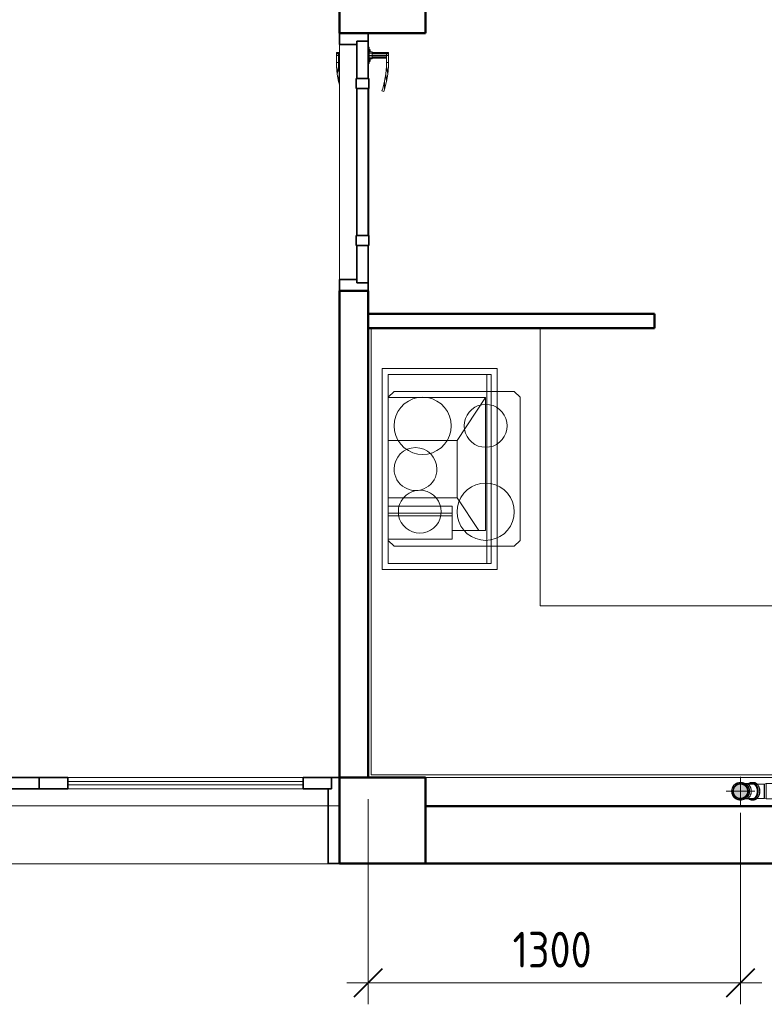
# Model space of a CAD drawing. Header units: millimetres. Extents: x -121 to 17420, y 1231 to 43130.
# Tile 30 of 57: x 11346 to 13947, y 34984 to 38423. Entities that reach past the tile are written whole.
import ezdxf

# ---------------------------------------------------------------- set-up
doc = ezdxf.new("R2010")
doc.units = ezdxf.units.MM
for name, pattern in [('ADSK_Осевая', [700, 500, -100, 0, -100]), ('ADSK_Скрыто', [300, 150, -150]), ('ADSK_Штриховая_ш3 п1_5', [225, 150, -75])]:
    doc.linetypes.add(name, pattern=pattern)
for name, color, linetype, lineweight in [('A-____-____-DIMS', 211, 'Continuous', 9), ('A-____-____-DIMS-50', 211, 'Continuous', 9), ('A-COLS-____-MCUT', 52, 'Continuous', 50), ('A-COLS-____-OTLN', 52, 'Continuous', 20), ('A-DETL-____-HDLN', 90, 'ADSK_Скрыто', 9), ('A-DETL-____-MBND', 5, 'ADSK_Штриховая_ш3 п1_5', 20), ('A-DOOR-____-MCUT', 31, 'Continuous', 35), ('A-DOOR-____-OTLN', 31, 'Continuous', 20), ('A-GENM-____-MCUT', 13, 'Continuous', 50), ('A-GENM-____-OTLN', 13, 'Continuous', 20), ('A-WALL-____-MCUT', 113, 'Continuous', 50), ('A-WALL-____-OTLN', 113, 'Continuous', 20), ('I-FURN-____-MCUT', 30, 'Continuous', 9), ('I-FURN-____-OTLN', 30, 'Continuous', 20), ('M-EQPM-____-OTLN', 50, 'Continuous', 20), ('P-PIPE-____-CNTR', 3, 'ADSK_Осевая', 20), ('P-PIPE-____-OTLN', 3, 'Continuous', 20)]:
    doc.layers.add(name, color=color, linetype=linetype, lineweight=lineweight)
doc.styles.add('GOST Common_1', font='GOST_Common.ttf', dxfattribs={"width": 0.9, "height": 125})
doc.dimstyles.new('ADSK_Основной_2_5_мм', dxfattribs={"dimscale": 304.8, "dimtxt": 0.412449, "dimasz": 0.328084, "dimexe": 0.246063, "dimexo": 0.000807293, "dimgap": 0.049213, "dimtad": 1, "dimdec": 0, "dimlfac": 304.8, "dimdsep": 46, "dimtxsty": 'GOST Common_1', "dimblk1": 'OBLIQUE', "dimblk2": 'OBLIQUE', "dimsah": 1, "dimcen": 0.09, "dimdle": 0.246063, "dimazin": 2, "dimtfac": 1, "dimtdec": 4, "dimtix": 1, "dimtmove": 0, "dimatfit": 3, "dimfxl": 1, "dimtvp": 1, "dimtolj": 1, "dimtzin": 0, "dimlwd": 20, "dimlwe": 20, "dimarcsym": 2})

# ---------------------------------------------------------------- blocks, each defined once
blk = doc.blocks.new('Прямая форма - 83 new-608765-В_Этаж 01_Канализация')
at = {"layer": 'A-DOOR-____-MCUT', "color": 53}
for p, q in [((-422, 0), (-450, 0)), ((-450, 0), (-450, -100)), ((-292, 0), (-422, 0)), ((-422, 0), (-422, -40)), ((-422, -40), (-422, 0)), ((-257, 2.5), (-292, 2.5)), ((-292, 2.5), (-292, -42.5)), ((-292, -40), (-292, 0)), ((-257, -42.5), (-257, 2.5)), ((257, 0), (-257, 0)), ((-257, 0), (-257, -40)), ((292, 2.5), (257, 2.5)), ((257, 2.5), (257, -42.5)), ((257, -40), (257, 0)), ((292, -42.5), (292, 2.5)), ((422, 0), (292, 0)), ((292, 0), (292, -40)), ((450, 0), (422, 0)), ((422, 0), (422, -40)), ((422, -40), (422, 0)), ((450, -100), (450, 0)), ((-422, -40), (-292, -40)), ((-410, -40), (-422, -40)), ((-410, -100), (-410, -40)), ((-292, -42.5), (-257, -42.5)), ((-257, -40), (257, -40)), ((257, -42.5), (292, -42.5)), ((292, -40), (422, -40)), ((422, -40), (410, -40)), ((410, -40), (410, -100)), ((-450, -100), (-410, -100)), ((410, -100), (450, -100))]:
    blk.add_line(p, q, dxfattribs=at)
at = {"layer": 'A-DOOR-____-OTLN', "color": 9}
for p, q in [((-382, 71), (-380.7, 71)), ((-382, 71), (-382, 64)), ((-380.7, 71), (-377, 71)), ((-380.7, 71), (-380.7, 64)), ((-377, 71), (-372, 71)), ((-377, 71), (-377, 64)), ((-372, 71), (-347, 71)), ((-372, 71), (-372, 64)), ((-347, 71), (-347, 64)), ((-333.6, 71), (-347, 71)), ((-347, 71), (-347, 64)), ((-306.9, 68.7), (-333.6, 71)), ((-380.7, 64), (-382, 64)), ((-382, 64), (-380.7, 64)), ((-382, 64), (-382, 13)), ((-377, 64), (-380.7, 64)), ((-380.7, 64), (-377, 64)), ((-380.7, 64), (-380.7, 13)), ((-372, 64), (-377, 64)), ((-377, 64), (-372, 64)), ((-377, 64), (-377, 13)), ((-347, 64), (-372, 64)), ((-372, 64), (-372, 13)), ((-367, 13), (-367, 64)), ((-363.3, 13), (-363.3, 64)), ((-362, 64), (-362, 13)), ((-347, 64), (-333.9, 64)), ((-333.9, 64), (-306.9, 68.7)), ((-307.8, 61.7), (-333.9, 64)), ((-307.8, 61.7), (-280.5, 64)), ((-282, 57.2), (-307.8, 61.7)), ((-280.5, 64), (-306.9, 68.7)), ((-256.7, 50.4), (-282, 57.2)), ((-254.6, 57.1), (-282, 57.2)), ((-280.5, 64), (-254.6, 57.1)), ((-248.8, 47.5), (-256.7, 50.4)), ((-254.6, 57.1), (-246.5, 54.1)), ((-246.5, 54.1), (-248.8, 47.5)), ((-343.5, 3), (-400.5, 3)), ((-400.5, 3), (-400.5, 1)), ((-394, 3), (-392, 7)), ((-392, 7), (-389.3, 7)), ((-391.1, 3), (-389.3, 7)), ((-389.3, 7), (-384.6, 7)), ((-385, 3), (-384, 13)), ((-384, 13), (-382.4, 13)), ((-383.3, 3), (-382.4, 13)), ((-382.4, 13), (-378, 13)), ((-378.5, 3), (-378, 13)), ((-378, 13), (-372, 13)), ((-372, 13), (-366, 13)), ((-372, 3), (-372, 13)), ((-366, 13), (-361.6, 13)), ((-365.5, 3), (-366, 13)), ((-361.6, 13), (-360, 13)), ((-361.6, 13), (-360.7, 3)), ((-360, 13), (-359, 3)), ((-359.4, 7), (-354.7, 7)), ((-354.7, 7), (-352, 7)), ((-354.7, 7), (-352.9, 3)), ((-352, 7), (-350, 3)), ((-343.5, 1), (-343.5, 3)), ((-257, 2.5), (-253.6, 2.5)), ((-253.6, 2.5), (-250.3, 2.5)), ((-253.6, 2.5), (-253.6, 1)), ((-250.3, 2.5), (-247, 2.5)), ((-250.3, 2.5), (-250.3, 1)), ((-247, 2.5), (-243.9, 2.5)), ((-247, 2.5), (-247, 1)), ((-243.9, 2.5), (-240.9, 2.5)), ((-243.9, 2.5), (-243.9, 1)), ((-240.9, 2.5), (-238, 2.5)), ((-240.9, 2.5), (-240.9, 1)), ((-238, 2.5), (-235.3, 2.5)), ((-238, 2.5), (-238, 1)), ((-235.3, 2.5), (-232.7, 2.5)), ((-235.3, 2.5), (-235.3, 1)), ((-232.7, 2.5), (-230.3, 2.5)), ((-232.7, 2.5), (-232.7, 1)), ((-230.3, 2.5), (-227.9, 2.5)), ((-230.3, 2.5), (-230.3, 1)), ((-227.9, 2.5), (-225.8, 2.5)), ((-227.9, 2.5), (-227.9, 1)), ((-225.8, 2.5), (-223.8, 2.5)), ((-225.8, 2.5), (-225.8, 1)), ((-223.8, 2.5), (-222, 2.5)), ((-223.8, 2.5), (-223.8, 1)), ((-222, 2.5), (0, 2.5)), ((-222, 2.5), (-222, 1)), ((0, 2.5), (222, 2.5)), ((222, 2.5), (223.8, 2.5)), ((222, 2.5), (222, 1)), ((223.8, 2.5), (225.8, 2.5)), ((223.8, 2.5), (223.8, 1)), ((225.8, 2.5), (227.9, 2.5)), ((225.8, 2.5), (225.8, 1)), ((227.9, 2.5), (230.3, 2.5)), ((227.9, 2.5), (227.9, 1)), ((230.3, 2.5), (232.7, 2.5)), ((230.3, 2.5), (230.3, 1)), ((232.7, 2.5), (235.3, 2.5)), ((232.7, 2.5), (232.7, 1)), ((235.3, 2.5), (238, 2.5)), ((235.3, 2.5), (235.3, 1)), ((238, 2.5), (240.9, 2.5)), ((238, 2.5), (238, 1)), ((240.9, 2.5), (243.9, 2.5)), ((240.9, 2.5), (240.9, 1)), ((243.9, 2.5), (247, 2.5)), ((243.9, 2.5), (243.9, 1)), ((247, 2.5), (250.3, 2.5)), ((247, 2.5), (247, 1)), ((250.3, 2.5), (253.6, 2.5)), ((250.3, 2.5), (250.3, 1)), ((253.6, 2.5), (257, 2.5)), ((253.6, 2.5), (253.6, 1)), ((-382, -101), (-382, -104)), ((-380.7, -101), (-380.7, -104)), ((-377, -101), (-377, -104)), ((-372, -101), (-372, -104)), ((-367, -104), (-367, -101)), ((-363.3, -104), (-363.3, -101)), ((-362, -101), (-362, -104)), ((-307.8, -101.7), (-333.9, -104)), ((-307.8, -101.7), (-303.7, -101)), ((-280.5, -104), (-307.8, -101.7)), ((-269.3, -101), (-280.5, -104)), ((-382, -104), (-380.7, -104)), ((-382, -104), (-382, -111)), ((-380.7, -104), (-382, -104)), ((-380.7, -111), (-382, -111)), ((-380.7, -104), (-377, -104)), ((-380.7, -104), (-380.7, -111)), ((-377, -104), (-380.7, -104)), ((-377, -111), (-380.7, -111)), ((-377, -104), (-372, -104)), ((-377, -104), (-377, -111)), ((-377, -104), (-372, -104)), ((-372, -111), (-377, -111)), ((-372, -104), (-347, -104)), ((-372, -104), (-372, -111)), ((-347, -111), (-372, -111)), ((-347, -104), (-347, -111)), ((-333.9, -104), (-347, -104)), ((-347, -104), (-347, -111)), ((-347, -111), (-333.6, -111)), ((-306.9, -108.7), (-333.9, -104)), ((-333.6, -111), (-306.9, -108.7)), ((-280.5, -104), (-306.9, -108.7))]:
    blk.add_line(p, q, dxfattribs=at)
blk = doc.blocks.new('Прямая форма - DOO - 010-608766-В_Этаж 01_Канализация')
blk.add_blockref('Прямая форма - 83 new-608765-В_Этаж 01_Канализация', (450, 100))
blk = doc.blocks.new('Прямая форма - 83 new-608784-В_Этаж 01_Канализация')
at = {"layer": 'A-WALL-____-MCUT', "color": 253}
for p, q in [((3000, 0), (1720, 0)), ((3000, -200), (3000, 0)), ((1720, -200), (3000, -200))]:
    blk.add_line(p, q, dxfattribs=at)
blk = doc.blocks.new('Прямая форма - SW - 007-608785-В_Этаж 01_Канализация')
blk.add_blockref('Прямая форма - 83 new-608784-В_Этаж 01_Канализация', (0, 0))
blk = doc.blocks.new('Family - DOO - 012-608791-В_Этаж 01_Канализация')
at = {"layer": 'A-GENM-____-MCUT', "lineweight": 9}
for p, q in [((1050, 1), (-1050, 1)), ((-1050, 1), (-1050, -201)), ((1050, -201), (1050, 1)), ((-1050, -201), (1050, -201))]:
    blk.add_line(p, q, dxfattribs=at)
blk = doc.blocks.new('Прямая форма - 83 new-608839-В_Этаж 01_Канализация')
at = {"layer": 'A-COLS-____-MCUT', "color": 253}
for p, q in [((150, 150), (-150, 150)), ((-150, 150), (-150, -150)), ((150, -150), (150, 150)), ((-150, -150), (150, -150))]:
    blk.add_line(p, q, dxfattribs=at)
blk = doc.blocks.new('Прямая форма - CRE - 002-608840-В_Этаж 01_Канализация')
blk.add_blockref('Прямая форма - 83 new-608839-В_Этаж 01_Канализация', (0, 0))
blk = doc.blocks.new('Прямая форма - 83 new-608913-В_Этаж 01_Канализация')
at = {"layer": 'A-COLS-____-MCUT', "color": 253}
for p, q in [((150, 150), (-150, 150)), ((-150, 150), (-150, -150)), ((150, -150), (150, 150)), ((-150, -150), (150, -150))]:
    blk.add_line(p, q, dxfattribs=at)
blk = doc.blocks.new('Прямая форма - CRE - 002-608914-В_Этаж 01_Канализация')
blk.add_blockref('Прямая форма - 83 new-608913-В_Этаж 01_Канализация', (0, 0))
blk = doc.blocks.new('Прямая форма - 83 new-608919-В_Этаж 01_Канализация')
at = {"layer": 'A-WALL-____-MCUT', "color": 253}
for p, q in [((1700, 0), (0, 0)), ((0, 0), (0, -100)), ((1700, -100), (1700, 0)), ((0, -100), (1700, -100))]:
    blk.add_line(p, q, dxfattribs=at)
blk = doc.blocks.new('Прямая форма - SW - 005-608920-В_Этаж 01_Канализация')
blk.add_blockref('Прямая форма - 83 new-608919-В_Этаж 01_Канализация', (0, 0))
blk = doc.blocks.new('Family - DOO - 010-608922-В_Этаж 01_Канализация')
at = {"layer": 'A-GENM-____-MCUT', "lineweight": 9}
for p, q in [((450, 1), (-450, 1)), ((-450, 1), (-450, -101)), ((450, -101), (450, 1)), ((-450, -101), (450, -101))]:
    blk.add_line(p, q, dxfattribs=at)
blk = doc.blocks.new('Прямая форма - 83 new-608937-В_Этаж 01_Канализация')
at = {"layer": 'I-FURN-____-MCUT', "color": 133}
for p, q in [((0, 0), (-3200, 0)), ((-3200, 0), (-3200, -10)), ((0, -1570), (0, 0)), ((-3200, -10), (-10, -10)), ((-10, -10), (-10, -1570)), ((-10, -1570), (0, -1570))]:
    blk.add_line(p, q, dxfattribs=at)
at = {"layer": 'I-FURN-____-OTLN', "color": 9}
for p, q in [((-3200, -10), (-3200, -600)), ((-2581.1, -600), (-2581.1, -10)), ((-2581.1, -600), (-2581.1, -10)), ((-2558.8, -48), (-2533.1, -22.4)), ((-2527.1, -32.8), (-2548.4, -54)), ((-2533.1, -22.4), (-2498.1, -13)), ((-2533.1, -22.4), (-2527.1, -32.8)), ((-2498.1, -25), (-2527.1, -32.8)), ((-2498.1, -13), (-1664.1, -13)), ((-2498.1, -25), (-2498.1, -13)), ((-1664.1, -25), (-2498.1, -25)), ((-1664.1, -13), (-1629.1, -22.4)), ((-1664.1, -25), (-1664.1, -13)), ((-1635.1, -32.8), (-1664.1, -25)), ((-1635.1, -32.8), (-1629.1, -22.4)), ((-1613.9, -54), (-1635.1, -32.8)), ((-1629.1, -22.4), (-1603.5, -48)), ((-1581.1, -10), (-1581.1, -600)), ((-1581.1, -600), (-1581.1, -10)), ((-2568.1, -83), (-2558.8, -48)), ((-2548.4, -54), (-2558.8, -48)), ((-2548.4, -54), (-2556.1, -83)), ((-1613.9, -54), (-1603.5, -48)), ((-1606.1, -83), (-1613.9, -54)), ((-1603.5, -48), (-1594.1, -83)), ((-2568.1, -517), (-2568.1, -83)), ((-2556.1, -83), (-2568.1, -83)), ((-2556.1, -83), (-2556.1, -517)), ((-1931.6, -91.4), (-1957.3, -117)), ((-1896.6, -82), (-1931.6, -91.4)), ((-1697.6, -82), (-1896.6, -82)), ((-1662.6, -91.4), (-1697.6, -82)), ((-1637, -117), (-1662.6, -91.4)), ((-1606.1, -517), (-1606.1, -83)), ((-1606.1, -83), (-1594.1, -83)), ((-1594.1, -83), (-1594.1, -517)), ((-1957.3, -117), (-1966.6, -152)), ((-1627.6, -152), (-1637, -117)), ((-1966.6, -152), (-1966.6, -448)), ((-1627.6, -448), (-1627.6, -152)), ((-1892.6, -285), (-1881.6, -274)), ((-1881.6, -274), (-1866.6, -270)), ((-1866.6, -270), (-1851.6, -274)), ((-1851.6, -274), (-1840.7, -285)), ((-1896.6, -300), (-1892.6, -285)), ((-1892.6, -315), (-1896.6, -300)), ((-1886.6, -300), (-1884, -290)), ((-1884, -310), (-1886.6, -300)), ((-1884, -290), (-1876.6, -282.7)), ((-1876.6, -282.7), (-1866.6, -280)), ((-1866.6, -280), (-1856.6, -282.7)), ((-1856.6, -282.7), (-1849.3, -290)), ((-1849.3, -290), (-1846.6, -300)), ((-1846.6, -300), (-1849.3, -310)), ((-1840.7, -285), (-1836.6, -300)), ((-1836.6, -300), (-1840.7, -315)), ((-1881.6, -326), (-1892.6, -315)), ((-1876.6, -317.3), (-1884, -310)), ((-1866.6, -330), (-1881.6, -326)), ((-1866.6, -320), (-1876.6, -317.3)), ((-1856.6, -317.3), (-1866.6, -320)), ((-1851.6, -326), (-1866.6, -330)), ((-1849.3, -310), (-1856.6, -317.3)), ((-1840.7, -315), (-1851.6, -326)), ((-1966.6, -448), (-1957.3, -483)), ((-1637, -483), (-1627.6, -448)), ((-1957.3, -483), (-1931.6, -508.6)), ((-1931.6, -508.6), (-1896.6, -518)), ((-1697.6, -518), (-1662.6, -508.6)), ((-1662.6, -508.6), (-1637, -483)), ((-2558.8, -552), (-2568.1, -517)), ((-2556.1, -517), (-2568.1, -517)), ((-2548.4, -546), (-2558.8, -552)), ((-2556.1, -517), (-2548.4, -546)), ((-2548.4, -546), (-2527.1, -567.2)), ((-1896.6, -518), (-1697.6, -518)), ((-1635.1, -567.2), (-1613.9, -546)), ((-1613.9, -546), (-1606.1, -517)), ((-1613.9, -546), (-1603.5, -552)), ((-1606.1, -517), (-1594.1, -517)), ((-1594.1, -517), (-1603.5, -552)), ((-2533.1, -577.6), (-2558.8, -552)), ((-2527.1, -567.2), (-2533.1, -577.6)), ((-2498.1, -587), (-2533.1, -577.6)), ((-2527.1, -567.2), (-2498.1, -575)), ((-2498.1, -575), (-1664.1, -575)), ((-2498.1, -575), (-2498.1, -587)), ((-1664.1, -575), (-1635.1, -567.2)), ((-1664.1, -575), (-1664.1, -587)), ((-1629.1, -577.6), (-1664.1, -587)), ((-1635.1, -567.2), (-1629.1, -577.6)), ((-1603.5, -552), (-1629.1, -577.6)), ((-3200, -600), (-2581.1, -600)), ((-1581.1, -600), (-2581.1, -600)), ((-1664.1, -587), (-2498.1, -587)), ((-600, -600), (-1581.1, -600)), ((-600, -1570), (-600, -600)), ((-510, -808.3), (-530, -828.3)), ((-510, -808.3), (-530, -828.3)), ((-90, -808.3), (-510, -808.3)), ((-90, -808.3), (-510, -808.3)), ((-70, -828.3), (-90, -808.3)), ((-70, -828.3), (-90, -808.3)), ((-530, -828.3), (-530, -1328.3)), ((-530, -828.3), (-530, -1328.3)), ((-474.3, -851.7), (-486.6, -864)), ((-460, -841.7), (-474.3, -851.7)), ((-444.2, -834.4), (-460, -841.7)), ((-427.4, -829.8), (-444.2, -834.4)), ((-410, -828.3), (-427.4, -829.8)), ((-392.6, -829.8), (-410, -828.3)), ((-375.8, -834.4), (-392.6, -829.8)), ((-360, -841.7), (-375.8, -834.4)), ((-345.7, -851.7), (-360, -841.7)), ((-333.4, -864), (-345.7, -851.7)), ((-205.7, -857.9), (-217.5, -863.4)), ((-193, -854.5), (-205.7, -857.9)), ((-180, -853.3), (-193, -854.5)), ((-167, -854.5), (-180, -853.3)), ((-154.3, -857.9), (-167, -854.5)), ((-142.5, -863.4), (-154.3, -857.9)), ((-70, -1328.3), (-70, -828.3)), ((-70, -1328.3), (-70, -828.3)), ((-496.6, -878.3), (-504, -894.1)), ((-486.6, -864), (-496.6, -878.3)), ((-323.4, -878.3), (-333.4, -864)), ((-316, -894.1), (-323.4, -878.3)), ((-245, -890.8), (-250.5, -902.7)), ((-237.5, -880.1), (-245, -890.8)), ((-228.2, -870.9), (-237.5, -880.1)), ((-217.5, -863.4), (-228.2, -870.9)), ((-131.8, -870.9), (-142.5, -863.4)), ((-122.5, -880.1), (-131.8, -870.9)), ((-115, -890.8), (-122.5, -880.1)), ((-109.5, -902.7), (-115, -890.8)), ((-508.5, -911), (-510, -928.3)), ((-510, -928.3), (-508.5, -945.7)), ((-504, -894.1), (-508.5, -911)), ((-311.5, -911), (-316, -894.1)), ((-310, -928.3), (-311.5, -911)), ((-311.5, -945.7), (-310, -928.3)), ((-253.9, -915.3), (-255, -928.3)), ((-255, -928.3), (-253.9, -941.4)), ((-250.5, -902.7), (-253.9, -915.3)), ((-106.1, -915.3), (-109.5, -902.7)), ((-105, -928.3), (-106.1, -915.3)), ((-106.1, -941.4), (-105, -928.3)), ((-508.5, -945.7), (-504, -962.5)), ((-504, -962.5), (-496.6, -978.3)), ((-323.4, -978.3), (-316, -962.5)), ((-316, -962.5), (-311.5, -945.7)), ((-253.9, -941.4), (-250.5, -954)), ((-250.5, -954), (-245, -965.8)), ((-115, -965.8), (-109.5, -954)), ((-109.5, -954), (-106.1, -941.4)), ((-496.6, -978.3), (-486.6, -992.6)), ((-486.6, -992.6), (-474.3, -1004.9)), ((-345.7, -1004.9), (-333.4, -992.6)), ((-333.4, -992.6), (-323.4, -978.3)), ((-245, -965.8), (-237.5, -976.5)), ((-237.5, -976.5), (-228.2, -985.8)), ((-228.2, -985.8), (-217.5, -993.3)), ((-217.5, -993.3), (-205.7, -998.8)), ((-154.3, -998.8), (-142.5, -993.3)), ((-142.5, -993.3), (-131.8, -985.8)), ((-131.8, -985.8), (-122.5, -976.5)), ((-122.5, -976.5), (-115, -965.8)), ((-474.3, -1004.9), (-460, -1014.9)), ((-460, -1014.9), (-444.2, -1022.3)), ((-444.2, -1022.3), (-427.4, -1026.8)), ((-427.4, -1026.8), (-410, -1028.3)), ((-410, -1028.3), (-392.6, -1026.8)), ((-392.6, -1026.8), (-375.8, -1022.3)), ((-375.8, -1022.3), (-360, -1014.9)), ((-360, -1014.9), (-345.7, -1004.9)), ((-205.7, -998.8), (-193, -1002.2)), ((-193, -1002.2), (-180, -1003.3)), ((-180, -1003.3), (-167, -1002.2)), ((-167, -1002.2), (-154.3, -998.8)), ((-224.2, -1134.4), (-240, -1141.7)), ((-207.4, -1129.8), (-224.2, -1134.4)), ((-190, -1128.3), (-207.4, -1129.8)), ((-172.6, -1129.8), (-190, -1128.3)), ((-155.8, -1134.4), (-172.6, -1129.8)), ((-140, -1141.7), (-155.8, -1134.4)), ((-447.5, -1163.4), (-458.2, -1170.9)), ((-435.7, -1157.9), (-447.5, -1163.4)), ((-423, -1154.5), (-435.7, -1157.9)), ((-410, -1153.3), (-423, -1154.5)), ((-397, -1154.5), (-410, -1153.3)), ((-384.3, -1157.9), (-397, -1154.5)), ((-372.5, -1163.4), (-384.3, -1157.9)), ((-361.8, -1170.9), (-372.5, -1163.4)), ((-266.6, -1164), (-276.6, -1178.3)), ((-254.3, -1151.7), (-266.6, -1164)), ((-240, -1141.7), (-254.3, -1151.7)), ((-125.7, -1151.7), (-140, -1141.7)), ((-113.4, -1164), (-125.7, -1151.7)), ((-103.4, -1178.3), (-113.4, -1164)), ((-480.5, -1202.7), (-483.9, -1215.3)), ((-475, -1190.8), (-480.5, -1202.7)), ((-467.5, -1180.1), (-475, -1190.8)), ((-458.2, -1170.9), (-467.5, -1180.1)), ((-352.5, -1180.1), (-361.8, -1170.9)), ((-345, -1190.8), (-352.5, -1180.1)), ((-339.5, -1202.7), (-345, -1190.8)), ((-336.1, -1215.3), (-339.5, -1202.7)), ((-284, -1194.1), (-288.5, -1211)), ((-276.6, -1178.3), (-284, -1194.1)), ((-96, -1194.1), (-103.4, -1178.3)), ((-91.5, -1211), (-96, -1194.1)), ((-483.9, -1215.3), (-485, -1228.3)), ((-485, -1228.3), (-483.9, -1241.4)), ((-335, -1228.3), (-336.1, -1215.3)), ((-336.1, -1241.4), (-335, -1228.3)), ((-288.5, -1211), (-290, -1228.3)), ((-290, -1228.3), (-288.5, -1245.7)), ((-90, -1228.3), (-91.5, -1211)), ((-91.5, -1245.7), (-90, -1228.3)), ((-483.9, -1241.4), (-480.5, -1254)), ((-480.5, -1254), (-475, -1265.8)), ((-475, -1265.8), (-467.5, -1276.5)), ((-352.5, -1276.5), (-345, -1265.8)), ((-345, -1265.8), (-339.5, -1254)), ((-339.5, -1254), (-336.1, -1241.4)), ((-288.5, -1245.7), (-284, -1262.5)), ((-284, -1262.5), (-276.6, -1278.3)), ((-103.4, -1278.3), (-96, -1262.5)), ((-96, -1262.5), (-91.5, -1245.7)), ((-467.5, -1276.5), (-458.2, -1285.8)), ((-458.2, -1285.8), (-447.5, -1293.3)), ((-447.5, -1293.3), (-435.7, -1298.8)), ((-435.7, -1298.8), (-423, -1302.2)), ((-423, -1302.2), (-410, -1303.3)), ((-410, -1303.3), (-397, -1302.2)), ((-397, -1302.2), (-384.3, -1298.8)), ((-384.3, -1298.8), (-372.5, -1293.3)), ((-372.5, -1293.3), (-361.8, -1285.8)), ((-361.8, -1285.8), (-352.5, -1276.5)), ((-276.6, -1278.3), (-266.6, -1292.6)), ((-266.6, -1292.6), (-254.3, -1304.9)), ((-254.3, -1304.9), (-240, -1314.9)), ((-140, -1314.9), (-125.7, -1304.9)), ((-125.7, -1304.9), (-113.4, -1292.6)), ((-113.4, -1292.6), (-103.4, -1278.3)), ((-530, -1328.3), (-510, -1348.3)), ((-530, -1328.3), (-510, -1348.3)), ((-240, -1314.9), (-224.2, -1322.3)), ((-224.2, -1322.3), (-207.4, -1326.8)), ((-207.4, -1326.8), (-190, -1328.3)), ((-190, -1328.3), (-172.6, -1326.8)), ((-172.6, -1326.8), (-155.8, -1322.3)), ((-155.8, -1322.3), (-140, -1314.9)), ((-70, -1328.3), (-90, -1348.3)), ((-90, -1348.3), (-70, -1328.3)), ((-90, -1348.3), (-510, -1348.3)), ((-510, -1348.3), (-90, -1348.3))]:
    blk.add_line(p, q, dxfattribs=at)
blk = doc.blocks.new('Прямая форма - FU - 053-608938-В_Этаж 01_Канализация')
blk.add_blockref('Прямая форма - 83 new-608937-В_Этаж 01_Канализация', (0, 0))
blk = doc.blocks.new('Прямая форма - 83 new-608952-В_Этаж 01_Канализация')
at = {"layer": 'A-WALL-____-MCUT', "color": 253}
for p, q in [((1100, 50), (100, 50)), ((100, 50), (100, 0)), ((1100, 0), (1100, 50)), ((100, 0), (1100, 0))]:
    blk.add_line(p, q, dxfattribs=at)
blk = doc.blocks.new('Прямая форма - SW - 006-608953-В_Этаж 01_Канализация')
blk.add_blockref('Прямая форма - 83 new-608952-В_Этаж 01_Канализация', (0, 0))
blk = doc.blocks.new('Прямая форма - 83 new-608964-В_Этаж 01_Канализация')
at = {"layer": 'A-DOOR-____-MCUT', "color": 53}
for p, q in [((28, 300), (0, 300)), ((0, 300), (0, 0)), ((28, 260), (28, 300)), ((128, 300), (28, 300)), ((28, 300), (28, 260)), ((128, 260), (128, 300)), ((1050, 300), (950, 300)), ((950, 300), (950, 260)), ((1050, 260), (1050, 300)), ((1050, 300), (1050, 260)), ((1150, 300), (1050, 300)), ((1150, 260), (1150, 300)), ((2072, 300), (1972, 300)), ((1972, 300), (1972, 260)), ((2100, 300), (2072, 300)), ((2072, 300), (2072, 260)), ((2072, 260), (2072, 300)), ((2100, 0), (2100, 300)), ((40, 260), (28, 260)), ((28, 260), (128, 260)), ((40, 0), (40, 260)), ((950, 260), (1050, 260)), ((1050, 260), (1150, 260)), ((1972, 260), (2072, 260)), ((2072, 260), (2060, 260)), ((2060, 260), (2060, 0)), ((0, 0), (40, 0)), ((2060, 0), (2100, 0))]:
    blk.add_line(p, q, dxfattribs=at)
at = {"layer": 'A-DOOR-____-OTLN', "color": 9}
for p, q in [((128, 300), (950, 300)), ((950, 286), (128, 286)), ((950, 286), (128, 286)), ((1150, 300), (1972, 300)), ((1972, 286), (1150, 286)), ((1972, 286), (1150, 286)), ((128, 274), (950, 274)), ((128, 274), (950, 274)), ((950, 260), (128, 260)), ((1150, 274), (1972, 274)), ((1150, 274), (1972, 274)), ((1972, 260), (1150, 260))]:
    blk.add_line(p, q, dxfattribs=at)
blk = doc.blocks.new('Прямая форма - DOO - 012-608965-В_Этаж 01_Канализация')
blk.add_blockref('Прямая форма - 83 new-608964-В_Этаж 01_Канализация', (0, 0))
blk = doc.blocks.new('83 new_ifc_RVT-1-В_Этаж 01_Канализация')
at = {"layer": 'A-COLS-____-OTLN', "color": 9, "lineweight": 20}
for name, p in [('Прямая форма - CRE - 002-608840-В_Этаж 01_Канализация', (26760.3, 38525.8)), ('Прямая форма - CRE - 002-608914-В_Этаж 01_Канализация', (26760.3, 35625.8))]:
    blk.add_blockref(name, p, dxfattribs=at)
at = {"layer": 'A-DOOR-____-OTLN', "color": 9, "lineweight": 20, "rotation": 270}
blk.add_blockref('Прямая форма - DOO - 010-608766-В_Этаж 01_Канализация', (26610.3, 38375.8), dxfattribs=at)
at = {"layer": 'A-DOOR-____-OTLN', "color": 9, "lineweight": 20}
blk.add_blockref('Прямая форма - DOO - 012-608965-В_Этаж 01_Канализация', (24510.3, 35475.8), dxfattribs=at)
at = {"layer": 'A-GENM-____-OTLN', "color": 9, "lineweight": 20}
for name, p, rotation in [('Family - DOO - 010-608922-В_Этаж 01_Канализация', (26610.3, 37925.8), 90), ('Family - DOO - 012-608791-В_Этаж 01_Канализация', (25560.3, 35475.8), 180)]:
    blk.add_blockref(name, p, dxfattribs=dict(at, rotation=rotation))
at = {"layer": 'A-WALL-____-OTLN', "color": 9, "lineweight": 20}
for name, p, rotation in [('Прямая форма - SW - 005-608920-В_Этаж 01_Канализация', (26610.3, 35775.8), 90), ('Прямая форма - SW - 007-608785-В_Этаж 01_Канализация', (29910.3, 35475.8), 180)]:
    blk.add_blockref(name, p, dxfattribs=dict(at, rotation=rotation))
blk.add_blockref('Прямая форма - SW - 006-608953-В_Этаж 01_Канализация', (26610.3, 37345.8), dxfattribs=at)
at = {"layer": 'I-FURN-____-OTLN', "color": 9, "lineweight": 20, "rotation": 180}
blk.add_blockref('Прямая форма - FU - 053-608938-В_Этаж 01_Канализация', (26710.3, 35775.8), dxfattribs=at)
blk = doc.blocks.new('Кухня вытяжка встраиваемая - 702w x 402d x 283h-1604134-В_Этаж 01_Канализация')
at = {"layer": 'M-EQPM-____-OTLN', "color": 5}
for p, q in [((-308.5, -201), (-308.5, 201)), ((-308.5, 201), (393.5, 201)), ((-287.5, -180), (-287.5, 180)), ((-287.5, 180), (372.5, 180)), ((372.5, 180), (372.5, -180)), ((393.5, 201), (393.5, -201)), ((-287.5, 165), (372.5, 165)), ((-207.5, -180), (-207.5, 160)), ((257.5, 160), (-207.5, 160)), ((-207.5, 160), (-57.5, 61.1)), ((257.5, 160), (257.5, 43.7)), ((142.5, 61.1), (257.5, 136.9)), ((-57.5, 61.1), (-57.5, -180)), ((142.5, 61.1), (-57.5, 61.1)), ((142.5, -180), (142.5, 61.1)), ((171.8, 43.7), (171.8, -180)), ((171.8, 43.7), (287.6, 43.7)), ((197, 43.7), (197, -180)), ((205.5, 43.7), (205.5, -180)), ((287.6, 43.7), (287.6, -180)), ((393.5, -201), (-308.5, -201)), ((372.5, -180), (-287.5, -180))]:
    blk.add_line(p, q, dxfattribs=at)
for start, end in [(90, 270), (270, 90)]:
    blk.add_arc((42.5, -84), 75, start, end, dxfattribs=at)
blk = doc.blocks.new('ADSK_ППР_Отвод канализационный_Составной - Отвод раструбный-1666944-В_Этаж 01_Канализация')
at = {"layer": 'A-DETL-____-HDLN', "color": 12}
for start, end in [(145.5487, 180), (150, 180), (145.4497, 150), (142.8125, 144.9951), (37.7999, 142.2001), (135, 142.2988), (37.7012, 135), (35.0049, 37.1875), (0, 34.4513), (0, 34.5503), (180, 214.4513), (180, 210), (210, 214.5503), (215.0049, 217.1875), (217.7999, 322.2001), (217.7012, 225), (225, 322.2988), (322.8125, 324.9951), (325.5487, 0), (325.4497, 0)]:
    blk.add_arc((28010.3, 35728), 25, start, end, dxfattribs=at)
for centre, start_param, end_param in [((28093.6, 35728), 5.315696, 5.340708), ((28142.9, 35728), 5.340708, 5.411872), ((28093.6, 35728), 4.08407, 4.109082)]:
    blk.add_ellipse(centre, major_axis=(0, 25), ratio=0.01, start_param=start_param, end_param=end_param, dxfattribs=at)
at = {"layer": 'A-DETL-____-MBND', "color": 22}
for p, q in [((28066, 35753), (28025.7, 35753)), ((28050.1, 35754.8), (28028.9, 35754.8)), ((28050.1, 35754.8), (28028.9, 35754.8)), ((28055.5, 35758.8), (28050.1, 35758.8)), ((28055.5, 35758.8), (28050.1, 35758.8)), ((28059.1, 35754.8), (28055.5, 35754.8)), ((28059.1, 35754.8), (28055.5, 35754.8)), ((28093.6, 35753), (28084.4, 35753)), ((28100.1, 35754.8), (28093.6, 35753)), ((28130.1, 35754.8), (28100.1, 35754.8)), ((28137.9, 35758.8), (28130.1, 35758.8)), ((28142.9, 35754.8), (28137.9, 35754.8)), ((28025.7, 35703), (28066, 35703)), ((28028.9, 35701.3), (28050.1, 35701.3)), ((28028.9, 35701.3), (28050.1, 35701.3)), ((28050.1, 35697.2), (28055.5, 35697.2)), ((28050.1, 35697.2), (28055.5, 35697.2)), ((28055.5, 35701.3), (28059.1, 35701.3)), ((28055.5, 35701.3), (28059.1, 35701.3)), ((28084.4, 35703), (28093.6, 35703)), ((28093.6, 35703), (28100.1, 35701.3)), ((28100.1, 35701.3), (28130.1, 35701.3)), ((28130.1, 35697.2), (28137.9, 35697.2)), ((28137.9, 35701.3), (28142.9, 35701.3))]:
    blk.add_line(p, q, dxfattribs=at)
at = {"layer": 'A-DETL-____-MBND', "color": 22, "flags": 128}
for points in [[(28066, 35753), (28066.7, 35753), (28067.5, 35753), (28068.3, 35753), (28069.2, 35753), (28070, 35753), (28070.9, 35753), (28071.8, 35753), (28072.8, 35753), (28073.7, 35753), (28074.7, 35753), (28075.7, 35753), (28076.7, 35753), (28077.7, 35753), (28078.7, 35753), (28079.7, 35753), (28080.7, 35753), (28081.8, 35753), (28082.8, 35753), (28083.9, 35753), (28084.4, 35753)], [(28084.4, 35703), (28083.4, 35703), (28082.3, 35703), (28081.3, 35703), (28080.2, 35703), (28079.2, 35703), (28078.2, 35703), (28077.2, 35703), (28076.2, 35703), (28075.2, 35703), (28074.2, 35703), (28073.2, 35703), (28072.3, 35703), (28071.4, 35703), (28070.5, 35703), (28069.6, 35703), (28068.8, 35703), (28067.9, 35703), (28067.1, 35703), (28066.4, 35703), (28066, 35703)]]:
    blk.add_lwpolyline(points, dxfattribs=at)
at = {"layer": 'A-DETL-____-MBND', "color": 22}
for radius, start, end in [(30.8, 0, 180), (26.7, 0, 180), (25, 142.3157, 145.4331), (25, 34.5669, 37.6843), (30.8, 180, 0), (26.8, 180, 0), (25, 214.5669, 217.6843), (25, 322.3157, 325.4331)]:
    blk.add_arc((28010.3, 35728), radius, start, end, dxfattribs=at)
for centre, major_axis, ratio, start_param, end_param in [((28028.9, 35728), (0, 26.7), 0.710633, 4.712389, 6.520679), ((28028.9, 35728), (0, 26.7), 0.710633, 4.712389, 6.520679), ((28024.4, 35728), (0, 25), 0.710633, 5.317378, 6.179659), ((28024.4, 35728), (0, 25), 0.710633, 5.317378, 6.179659), ((28024.4, 35728), (0, 25), 0.710633, 5.315696, 5.340708), ((28024.4, 35728), (0, 25), 0.710633, 5.315696, 5.340708), ((28050.1, 35728), (0, 30.8), 0.710633, 4.712389, 6.813646), ((28050.1, 35728), (0, 30.8), 0.710633, 4.712389, 6.813646), ((28024.4, 35728), (0, 25), 0.710633, 4.712389, 5.293804), ((28024.4, 35728), (0, 25), 0.710633, 4.130974, 5.293804), ((28050.1, 35728), (0, 26.7), 0.710633, 4.712389, 6.597345), ((28050.1, 35728), (0, 26.8), 0.710633, 4.712389, 6.597345), ((28055.5, 35728), (0, 30.8), 0.710633, 4.712389, 6.597345), ((28055.5, 35728), (0, 30.8), 0.710633, 4.712389, 6.597345), ((28059.1, 35728), (0, 26.7), 0.710633, 4.712389, 5.396067), ((28059.1, 35728), (0, 26.7), 0.710633, 4.712389, 5.396067), ((28093.6, 35728), (0, 25), 0.01, 6.021386, 6.283185), ((28093.6, 35728), (0, 25), 0.01, 5.346955, 5.94631), ((28093.6, 35728), (0, 25), 0.01, 4.1074, 5.317378), ((28100.1, 35728), (0, 26.8), 0.01, 0.002679, 0.314159), ((28100.1, 35728), (0, 26.8), 0.01, 4.712389, 6.283185), ((28130.1, 35728), (0, 30.8), 0.01, 4.712389, 6.815755), ((28130.1, 35728), (0, 26.8), 0.01, 5.340708, 6.597345), ((28137.9, 35728), (0, 30.8), 0.01, 4.712389, 6.597345), ((28142.9, 35728), (0, 26.8), 0.01, 4.971319, 6.597345), ((28142.9, 35728), (0, 26.8), 0.01, 4.712389, 4.970956), ((28028.9, 35728), (0, 26.8), 0.710633, 2.904099, 4.712389), ((28028.9, 35728), (0, 26.8), 0.710633, 2.904099, 4.712389), ((28024.4, 35728), (0, 25), 0.710633, 3.245119, 4.1074), ((28024.4, 35728), (0, 25), 0.710633, 3.245119, 4.1074), ((28024.4, 35728), (0, 25), 0.710633, 4.08407, 4.109082), ((28024.4, 35728), (0, 25), 0.710633, 4.08407, 4.109082), ((28050.1, 35728), (0, 30.8), 0.710633, 2.611132, 4.712389), ((28050.1, 35728), (0, 30.8), 0.710633, 2.611132, 4.712389), ((28024.4, 35728), (0, 25), 0.710633, 4.130974, 4.712389), ((28050.1, 35728), (0, 26.8), 0.710633, 2.827433, 4.712389), ((28050.1, 35728), (0, 26.8), 0.710633, 2.827433, 4.712389), ((28055.5, 35728), (0, 30.8), 0.710633, 2.827433, 4.712389), ((28055.5, 35728), (0, 30.8), 0.710633, 2.827433, 4.712389), ((28059.1, 35728), (0, 26.8), 0.710633, 4.028711, 4.712389), ((28059.1, 35728), (0, 26.8), 0.710633, 4.028711, 4.712389), ((28093.6, 35728), (0, 25), 0.01, 3.141593, 3.403392), ((28093.6, 35728), (0, 25), 0.01, 3.478468, 4.077823), ((28100.1, 35728), (0, 26.8), 0.01, 3.141593, 4.712389), ((28100.1, 35728), (0, 26.8), 0.01, 2.827433, 3.138913), ((28130.1, 35728), (0, 30.8), 0.01, 2.609023, 4.712389), ((28130.1, 35728), (0, 26.8), 0.01, 2.827433, 4.08407), ((28137.9, 35728), (0, 30.8), 0.01, 2.827433, 4.712389), ((28142.9, 35728), (0, 26.7), 0.01, 2.827433, 4.453459), ((28142.9, 35728), (0, 26.8), 0.01, 4.453822, 4.712389)]:
    blk.add_ellipse(centre, major_axis=major_axis, ratio=ratio, start_param=start_param, end_param=end_param, dxfattribs=at)
blk = doc.blocks.new('DIMBLOCK9-В_Этаж 01_Канализация')
at = {"layer": 'A-____-____-DIMS-50', "lineweight": 20}
for p, q in [((12563.4, 35058.8), (12563.4, 35700.8)), ((13863.4, 35058.8), (13863.4, 35653)), ((12488.4, 35058.8), (13938.4, 35058.8)), ((12563.4, 35058.8), (12563.4, 34983.8)), ((13863.4, 35058.8), (13863.4, 34983.8))]:
    blk.add_line(p, q, dxfattribs=at)
at = {"layer": 'A-____-____-DIMS-50', "lineweight": 40}
for p, q in [((12563.4, 35058.8), (12613.4, 35108.8)), ((13863.4, 35058.8), (13913.4, 35108.8)), ((12563.4, 35058.8), (12513.4, 35008.8)), ((13863.4, 35058.8), (13813.4, 35008.8))]:
    blk.add_line(p, q, dxfattribs=at)
at = {"layer": 'A-____-____-DIMS-50', "color": 0, "lineweight": 20, "insert": (13067.4, 35237.1), "char_height": 125, "width": 350.296, "attachment_point": 1, "line_spacing_factor": 1.022761, "style": 'GOST Common_1'}
blk.add_mtext('1300', dxfattribs=at)
blk = doc.blocks.new('_Oblique')
at = {"color": 0, "linetype": 'ByBlock', "lineweight": -2}
blk.add_line((-0.5, -0.5), (0.5, 0.5), dxfattribs=at)

msp = doc.modelspace()

# ---------------------------------------------------------------- hatches: boundary and pattern name
at = {"layer": 'P-PIPE-____-OTLN'}
msp.add_hatch(color=256, dxfattribs=at).paths.add_polyline_path([(13863.3773, 35703.0286), (13869.8478, 35703.8805), (13875.8773, 35706.378), (13881.055, 35710.351), (13885.028, 35715.5286), (13887.5255, 35721.5582), (13888.3773, 35728.0286), (13887.5255, 35734.4991), (13885.028, 35740.5286), (13881.055, 35745.7063), (13875.8773, 35749.6793), (13869.8478, 35752.1768), (13863.3773, 35753.0286), (13856.9068, 35752.1768), (13850.8773, 35749.6793), (13845.6997, 35745.7063), (13841.7267, 35740.5286), (13839.2292, 35734.4991), (13838.4623, 35727.3831), (13839.2292, 35721.5582), (13841.7267, 35715.5286), (13845.6997, 35710.351), (13850.8773, 35706.378), (13856.9068, 35703.8805)])

# ---------------------------------------------------------------- linework, layer by layer
at = {"layer": 'A-DETL-____-MBND', "color": 22}
for p, q in [((13946.6938, 35753.0286), (13946.6938, 35728.1497)), ((13946.6938, 35728.0286), (13946.6938, 35703.0286))]:
    msp.add_line(p, q, dxfattribs=at)
at = {"layer": 'P-PIPE-____-CNTR', "color": 22}
for p, q in [((13863.3773, 35678.0286), (13863.3773, 35778.0286)), ((13813.3773, 35728.0286), (13913.3773, 35728.0286))]:
    msp.add_line(p, q, dxfattribs=at)

# ---------------------------------------------------------------- block references
at = {"lineweight": 9}
msp.add_blockref('83 new_ifc_RVT-1-В_Этаж 01_Канализация', (-14146.9061, 0), dxfattribs=at)
at = {"layer": 'A-DETL-____-HDLN', "color": 12}
msp.add_blockref('ADSK_ППР_Отвод канализационный_Составной - Отвод раструбный-1666944-В_Этаж 01_Канализация', (-14146.9061, 0), dxfattribs=at)
at = {"layer": 'M-EQPM-____-OTLN', "color": 5, "rotation": 270}
msp.add_blockref('Кухня вытяжка встраиваемая - 702w x 402d x 283h-1604134-В_Этаж 01_Канализация', (12812.3773, 36895.6593), dxfattribs=at)

# ---------------------------------------------------------------- dimensions: what is measured, and where the dimension line sits
at = {"layer": 'A-____-____-DIMS', "lineweight": 20}
dim = msp.add_linear_dim(base=(13863.3773, 35058.7793), p1=(12563.3773, 35775.8309), p2=(13863.3773, 35728.0286), dimstyle='ADSK_Основной_2_5_мм', override={"dimpost": '<>', "dimfxl": 1300.878571}, dxfattribs=at)
dim.commit()
dim.dimension.update_dxf_attribs({"geometry": 'DIMBLOCK9-В_Этаж 01_Канализация', "text_midpoint": (13213.3773, 35136.2793)})

doc.saveas('drawing.dxf')
